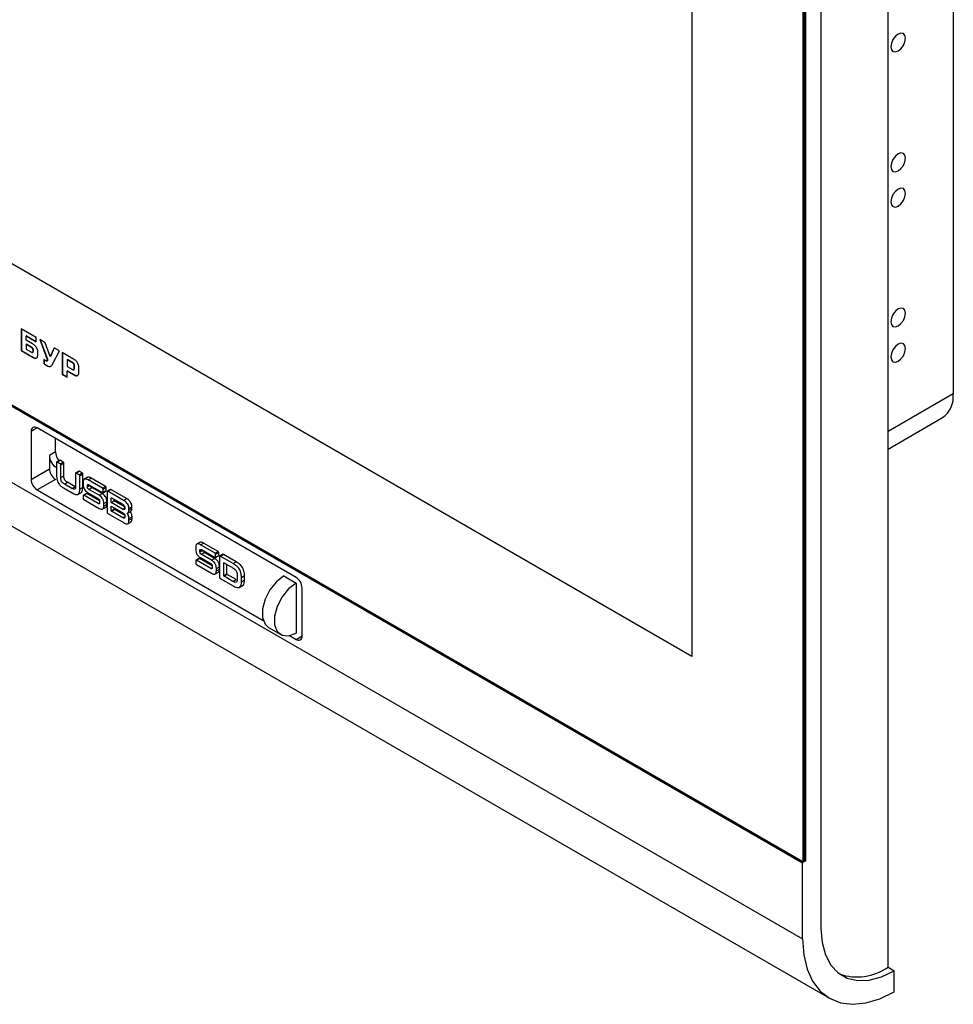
# Model space of a CAD drawing. Header units: millimetres. Extents: x -9 to 904, y 4 to 588.
# Tile 2 of 13: x 125 to 234, y 17 to 131. Entities that reach past the tile are written whole.
import ezdxf

# ---------------------------------------------------------------- set-up
doc = ezdxf.new("R2010")
doc.units = ezdxf.units.MM

msp = doc.modelspace()

# ---------------------------------------------------------------- linework, layer by layer
at = {"color": 7, "linetype": 'Continuous', "lineweight": 25}
for p, q in [((225.9484, 21.1086), (225.9484, 186.8324)), ((233.4791, 178.9567), (233.4791, 87.5041)), ((218.1703, 172.5778), (218.1703, 25.6004)), ((216.0843, 168.9239), (216.0843, 33.3373)), ((216.2257, 169.0056), (216.2257, 33.419)), ((216.3671, 169.0872), (216.3671, 33.5006)), ((216.4025, 33.4394), (216.4025, 169.1076)), ((203.2149, 160.0224), (203.2149, 57.0975)), ((203.2149, 57.0975), (45.1766, 148.3311)), ((216.0489, 33.1536), (32.2012, 139.2867)), ((32.2719, 139.4092), (216.1196, 33.2761)), ((32.3072, 139.4296), (216.0843, 33.3373)), ((32.2012, 130.5089), (216.0489, 24.3758)), ((35.3084, 123.6412), (219.1561, 17.5081)), ((127.2585, 94.0448), (125.5227, 95.0469)), ((125.5227, 95.0469), (125.5227, 92.5188)), ((125.5581, 95.0265), (125.5581, 92.5392)), ((126.1211, 94.2367), (126.0857, 94.2162)), ((126.0857, 94.2162), (127.2585, 93.5392)), ((126.0857, 93.7467), (126.0857, 94.2162)), ((126.8363, 93.3134), (126.0857, 93.7467)), ((126.1211, 94.2367), (127.2585, 93.58)), ((127.2585, 93.5392), (127.2585, 94.0448)), ((128.3058, 93.4403), (127.6803, 93.8013)), ((127.6803, 93.8013), (128.5404, 91.499)), ((127.7351, 93.7697), (128.5757, 91.5195)), ((125.5581, 92.5392), (125.5227, 92.5188)), ((125.5227, 92.5188), (126.8363, 91.7605)), ((125.5581, 92.5392), (126.8717, 91.7809)), ((126.1211, 93.2615), (126.0857, 93.2411)), ((126.0857, 93.2411), (126.0857, 92.6994)), ((126.7112, 92.88), (126.0857, 93.2411)), ((126.0857, 92.6994), (126.7112, 92.3383)), ((126.7466, 92.9004), (126.1211, 93.2615)), ((126.7466, 92.9004), (126.7112, 92.88)), ((126.9342, 92.5754), (126.8989, 92.555)), ((126.8989, 92.4467), (126.8989, 92.555)), ((126.9342, 92.4671), (126.8989, 92.4467)), ((126.9342, 92.4671), (126.9342, 92.5754)), ((128.8688, 91.8331), (128.3058, 93.4403)), ((129.3379, 92.8444), (128.8688, 91.8331)), ((129.3583, 92.8327), (128.9041, 91.8535)), ((129.1659, 90.9573), (129.9634, 92.4834)), ((129.9634, 92.4834), (129.3379, 92.8444)), ((126.8717, 91.7809), (126.8363, 91.7605)), ((126.8475, 92.3087), (126.8917, 92.3342)), ((127.4618, 92.1217), (127.4618, 92.23)), ((128.4153, 91.3365), (128.1338, 91.499)), ((128.1338, 91.499), (128.1338, 91.0115)), ((128.1691, 91.4786), (128.1691, 91.0319)), ((128.511, 91.3177), (128.5552, 91.3432)), ((128.5757, 91.5195), (128.5404, 91.499)), ((128.5757, 91.3678), (128.5404, 91.3474)), ((128.5913, 91.4364), (128.556, 91.416)), ((128.9041, 91.8535), (128.8688, 91.8331)), ((131.5893, 91.5447), (130.2758, 92.303)), ((130.2758, 92.303), (130.2758, 89.7749)), ((130.3111, 92.2826), (130.3111, 89.7953)), ((130.8741, 91.4928), (130.8387, 91.4724)), ((130.8387, 91.4724), (130.8387, 90.6778)), ((131.4642, 91.1113), (130.8387, 91.4724)), ((131.4996, 91.1317), (130.8741, 91.4928)), ((128.1691, 91.0319), (128.1338, 91.0115)), ((128.4913, 90.8098), (128.4559, 90.7894)), ((128.9385, 90.7033), (128.9031, 90.6828)), ((130.8387, 90.6778), (131.4642, 90.3168)), ((130.8741, 90.1926), (130.8387, 90.1722)), ((130.8387, 89.4499), (130.8387, 90.1722)), ((130.8387, 90.1722), (131.5893, 89.7389)), ((130.8741, 90.1926), (131.6247, 89.7593)), ((131.4996, 91.1317), (131.4642, 91.1113)), ((131.6005, 90.2871), (131.6447, 90.3126)), ((131.6872, 90.8066), (131.6519, 90.7862)), ((131.6519, 90.4251), (131.6519, 90.7862)), ((131.6872, 90.4455), (131.6519, 90.4251)), ((131.6872, 90.4455), (131.6872, 90.8066)), ((132.2148, 90.1001), (132.2148, 90.4612)), ((130.3111, 89.7953), (130.2758, 89.7749)), ((130.2758, 89.7749), (130.8387, 89.4499)), ((130.3111, 89.7953), (130.8387, 89.4907)), ((131.6247, 89.7593), (131.5893, 89.7389)), ((233.4791, 87.5041), (225.9484, 83.1567)), ((225.9484, 81.1272), (232.2362, 84.757)), ((127.3779, 83.5666), (126.6706, 83.1584)), ((157.3591, 66.2589), (127.3777, 83.5667)), ((126.6706, 83.1584), (126.6706, 77.6059)), ((129.4991, 80.7901), (129.4991, 82.3421)), ((129.4991, 80.7901), (128.792, 80.3819)), ((128.792, 80.3819), (128.792, 78.8305)), ((126.6706, 77.6059), (128.792, 78.8305)), ((129.6253, 79.5755), (129.6258, 78.0421)), ((129.997, 79.8303), (129.6434, 79.6262)), ((129.6994, 79.6148), (130.0529, 79.8189)), ((130.0449, 79.4149), (129.6994, 79.6148)), ((130.0449, 79.4149), (130.3984, 79.619)), ((130.3984, 79.619), (130.0529, 79.8189)), ((130.1155, 79.293), (130.469, 79.4971)), ((130.1155, 77.8147), (130.1155, 79.293)), ((130.469, 78.0188), (130.469, 79.4971)), ((129.4991, 77.6058), (127.3777, 76.3811)), ((130.1155, 77.8147), (130.469, 78.0188)), ((131.8263, 78.3049), (131.8267, 76.8271)), ((132.197, 78.5608), (131.8435, 78.3567)), ((131.8972, 78.3461), (132.2507, 78.5502)), ((132.2458, 78.1443), (131.8972, 78.3461)), ((132.2458, 78.1443), (132.5994, 78.3484)), ((132.5994, 78.3484), (132.2507, 78.5502)), ((132.316, 76.4888), (132.3165, 78.0224)), ((132.3165, 78.0224), (132.67, 78.2265)), ((132.6696, 76.6929), (132.67, 78.2265)), ((133.241, 77.8638), (132.7991, 77.6086)), ((133.2726, 77.552), (133.6262, 77.7562)), ((135.3038, 76.7871), (133.6262, 77.7562)), ((130.5163, 76.572), (131.4258, 76.047)), ((130.5354, 77.065), (130.889, 77.2691)), ((131.4099, 76.5602), (130.5354, 77.065)), ((131.7635, 76.7643), (130.889, 77.2691)), ((131.4099, 76.5602), (131.7635, 76.7643)), ((132.316, 76.4888), (132.6696, 76.6929)), ((132.7067, 77.2847), (132.7071, 77.0114)), ((133.1968, 76.8821), (133.3779, 76.9867)), ((133.1968, 76.7544), (133.4886, 76.9228)), ((133.1968, 76.7544), (133.1968, 76.8821)), ((134.9503, 76.583), (133.2726, 77.552)), ((133.3611, 76.4505), (133.7146, 76.6546)), ((134.5449, 75.767), (133.3611, 76.4505)), ((133.3638, 76.9948), (134.9507, 76.0792)), ((134.8985, 75.9711), (133.7146, 76.6546)), ((134.9503, 76.583), (135.3038, 76.7871)), ((135.0209, 76.1181), (135.0211, 76.4629)), ((135.0211, 76.4629), (135.3747, 76.667)), ((135.3745, 76.3222), (135.3747, 76.667)), ((135.8426, 76.4486), (135.489, 76.2445)), ((135.5617, 76.2306), (135.9153, 76.4347)), ((137.7345, 75.3839), (135.9153, 76.4347)), ((127.3777, 76.3811), (153.5499, 61.2723)), ((132.0824, 75.8476), (132.5243, 76.1027)), ((132.7099, 75.7298), (132.7103, 75.3852)), ((133.0814, 75.983), (132.7279, 75.7789)), ((132.7839, 75.767), (133.1375, 75.9711)), ((134.4473, 74.8068), (132.7839, 75.767)), ((134.6111, 75.1204), (133.1375, 75.9711)), ((133.2661, 76.0685), (134.4505, 75.3853)), ((134.5449, 75.767), (134.8985, 75.9711)), ((135.004, 76.0676), (135.3576, 76.2717)), ((135.0209, 76.1181), (135.3745, 76.3222)), ((135.4652, 76.1767), (135.4657, 73.8244)), ((137.381, 75.1798), (135.5617, 76.2306)), ((135.9554, 75.4498), (135.9978, 75.4742)), ((135.9554, 74.9172), (135.9554, 75.4498)), ((135.9962, 75.4752), (137.2838, 74.7324)), ((136.3089, 75.1213), (136.3089, 75.2947)), ((137.381, 75.1798), (137.7345, 75.3839)), ((132.7837, 75.2631), (134.5389, 74.2498)), ((134.4473, 74.8068), (134.6127, 74.9023)), ((134.6142, 75.0779), (134.6146, 74.9226)), ((134.9239, 74.1421), (135.3658, 74.3973)), ((135.1039, 74.5183), (135.1044, 74.8219)), ((135.1039, 74.5183), (135.4574, 74.7224)), ((135.1044, 74.8219), (135.4579, 75.026)), ((135.4574, 74.7224), (135.4579, 75.026)), ((135.9554, 74.9172), (136.3089, 75.1213)), ((137.2457, 74.1719), (135.9554, 74.9172)), ((135.9554, 74.5182), (137.2461, 73.7732)), ((135.9554, 73.9828), (135.9554, 74.5182)), ((135.9554, 73.9828), (136.3089, 74.1869)), ((137.5113, 74.4268), (136.3089, 75.1213)), ((136.3089, 74.1869), (136.3089, 74.3141)), ((137.2457, 74.1719), (137.5167, 74.3284)), ((137.5167, 74.3692), (137.5168, 74.2403)), ((137.9931, 74.0375), (138.3467, 74.2416)), ((137.9931, 74.0375), (137.9934, 74.22)), ((137.9934, 74.22), (138.347, 74.4241)), ((138.3467, 74.2416), (138.347, 74.4241)), ((135.5615, 73.6595), (137.4381, 72.5761)), ((135.9963, 73.9125), (136.3499, 74.1166)), ((137.2865, 73.1677), (135.9963, 73.9125)), ((137.5109, 73.4464), (136.3499, 74.1166)), ((137.2865, 73.1677), (137.5197, 73.3024)), ((137.5195, 73.3885), (137.5199, 73.2522)), ((137.8637, 73.7079), (138.2173, 73.912)), ((138.0092, 72.876), (138.0096, 73.0844)), ((138.0092, 72.876), (138.3627, 73.0801)), ((138.0096, 73.0844), (138.3632, 73.2886)), ((138.3627, 73.0801), (138.3632, 73.2886)), ((137.8282, 72.4558), (138.2702, 72.711)), ((145.7364, 69.7628), (145.7369, 69.4895)), ((146.2708, 70.3419), (145.8288, 70.0867)), ((146.3024, 70.0301), (146.6559, 70.2342)), ((147.98, 69.0611), (146.3024, 70.0301)), ((148.3336, 69.2652), (146.6559, 70.2342)), ((146.1111, 68.4611), (145.7576, 68.257)), ((145.8137, 68.2451), (146.1672, 68.4492)), ((147.6408, 67.5985), (146.1672, 68.4492)), ((146.2266, 69.3602), (146.4077, 69.4648)), ((146.2266, 69.2325), (146.5183, 69.4009)), ((146.2266, 69.2325), (146.2266, 69.3602)), ((146.2958, 68.5466), (147.4802, 67.8634)), ((146.3908, 68.9286), (146.7443, 69.1327)), ((147.5747, 68.2451), (146.3908, 68.9286)), ((146.3935, 69.4729), (147.9804, 68.5573)), ((147.9282, 68.4492), (146.7443, 69.1327)), ((147.5747, 68.2451), (147.9282, 68.4492)), ((147.98, 69.0611), (148.3336, 69.2652)), ((148.0337, 68.5457), (148.3873, 68.7498)), ((148.0506, 68.5962), (148.0509, 68.941)), ((148.0506, 68.5962), (148.4042, 68.8003)), ((148.0509, 68.941), (148.4044, 69.1451)), ((148.4042, 68.8003), (148.4044, 69.1451)), ((148.4949, 68.6553), (148.4954, 66.3017)), ((148.8724, 68.9267), (148.5188, 68.7226)), ((148.5914, 68.7087), (148.945, 68.9128)), ((150.0686, 67.8554), (148.5914, 68.7087)), ((150.4222, 68.0595), (148.945, 68.9128)), ((145.7396, 68.2079), (145.7401, 67.8633)), ((145.8134, 67.7412), (147.5686, 66.7279)), ((147.477, 67.2849), (145.8137, 68.2451)), ((147.477, 67.2849), (147.6424, 67.3804)), ((147.6439, 67.556), (147.6444, 67.4007)), ((148.1336, 66.9964), (148.1341, 67.3)), ((148.1341, 67.3), (148.4876, 67.5041)), ((148.4872, 67.2005), (148.4876, 67.5041)), ((148.9851, 67.9255), (149.0296, 67.9511)), ((148.9851, 66.4619), (148.9851, 67.9255)), ((149.0259, 67.9533), (150.0564, 67.3589)), ((149.3387, 66.666), (149.3387, 67.7729)), ((150.0686, 67.8554), (150.4222, 68.0595)), ((147.9536, 66.6202), (148.3955, 66.8754)), ((148.1336, 66.9964), (148.4872, 67.2005)), ((148.9851, 66.4619), (149.3387, 66.666)), ((149.026, 66.3907), (149.3795, 66.5948)), ((150.0563, 65.7959), (149.026, 66.3907)), ((150.4098, 66), (149.3795, 66.5948)), ((150.5492, 66.4962), (150.5496, 66.0889)), ((151.0389, 65.7581), (151.0394, 66.2618)), ((151.0394, 66.2618), (151.3929, 66.4659)), ((151.3925, 65.9622), (151.3929, 66.4659)), ((155.9449, 66.422), (157.3591, 65.6056)), ((148.5912, 66.1376), (150.069, 65.2845)), ((150.0563, 65.7959), (150.4098, 66)), ((150.7797, 65.0849), (151.2217, 65.34)), ((151.0389, 65.7581), (151.3925, 65.9622)), ((157.3591, 65.6056), (157.3591, 59.8082)), ((158.0662, 59.4816), (158.0662, 65.0341)), ((154.17, 60.4488), (155.5842, 59.6324)), ((156.6074, 59.5072), (157.3591, 59.0733)), ((157.3591, 59.0733), (158.0662, 59.4815)), ((216.0489, 24.3758), (216.0489, 33.1536)), ((216.0843, 33.3373), (216.2257, 33.419)), ((216.4025, 33.4394), (216.1196, 33.2761)), ((216.3671, 33.5006), (216.2257, 33.419)), ((216.3318, 33.4802), (216.4025, 33.4394)), ((225.9484, 21.1086), (226.6555, 20.7004)), ((226.6555, 18.2508), (226.6555, 20.7004))]:
    msp.add_line(p, q, dxfattribs=at)
at = {"color": 7, "linetype": 'Continuous', "lineweight": 25, "flags": 128}
for points in [[(227.9637, 128.6991), (227.8991, 129.0368), (227.7152, 129.2485), (227.4399, 129.302), (227.1152, 129.1891), (226.7904, 128.9271), (226.5152, 128.5558), (226.3312, 128.1317), (226.2666, 127.7194), (226.3312, 127.3817), (226.5152, 127.17), (226.7904, 127.1165), (227.1152, 127.2294), (227.4399, 127.4915), (227.7152, 127.8628), (227.8991, 128.2869), (227.9637, 128.6991)], [(227.9637, 114.8179), (227.8991, 115.1556), (227.7152, 115.3673), (227.4399, 115.4208), (227.1152, 115.3079), (226.7904, 115.0459), (226.5152, 114.6746), (226.3312, 114.2505), (226.2666, 113.8382), (226.3312, 113.5005), (226.5152, 113.2888), (226.7904, 113.2354), (227.1152, 113.3482), (227.4399, 113.6103), (227.7152, 113.9816), (227.8991, 114.4057), (227.9637, 114.8179)], [(227.9637, 110.7352), (227.8991, 111.0729), (227.7152, 111.2846), (227.4399, 111.3381), (227.1152, 111.2252), (226.7904, 110.9632), (226.5152, 110.5919), (226.3312, 110.1678), (226.2666, 109.7555), (226.3312, 109.4178), (226.5152, 109.2061), (226.7904, 109.1527), (227.1152, 109.2655), (227.4399, 109.5276), (227.7152, 109.8989), (227.8991, 110.323), (227.9637, 110.7352)], [(227.9637, 96.854), (227.8991, 97.1917), (227.7152, 97.4034), (227.4399, 97.4569), (227.1152, 97.344), (226.7904, 97.082), (226.5152, 96.7107), (226.3312, 96.2866), (226.2666, 95.8743), (226.3312, 95.5366), (226.5152, 95.3249), (226.7904, 95.2715), (227.1152, 95.3843), (227.4399, 95.6464), (227.7152, 96.0177), (227.8991, 96.4418), (227.9637, 96.854)], [(227.9637, 92.7713), (227.8991, 93.109), (227.7152, 93.3207), (227.4399, 93.3742), (227.1152, 93.2613), (226.7904, 92.9993), (226.5152, 92.628), (226.3312, 92.2039), (226.2666, 91.7916), (226.3312, 91.4539), (226.5152, 91.2422), (226.7904, 91.1888), (227.1152, 91.3016), (227.4399, 91.5637), (227.7152, 91.935), (227.8991, 92.3591), (227.9637, 92.7713)], [(155.9449, 66.422), (155.0863, 65.7516), (154.3313, 64.8124), (153.7709, 63.7177), (153.4728, 62.5996), (153.4728, 61.5928), (153.7709, 60.819), (154.17, 60.4488)], [(157.3591, 65.6056), (156.5005, 64.9352), (155.7455, 63.996), (155.1852, 62.9013), (154.887, 61.7831), (154.887, 60.7764), (155.1852, 60.0026), (155.7455, 59.5549), (156.5005, 59.4874), (157.3591, 59.8082)], [(218.1703, 25.6004), (218.2992, 23.9734), (218.682, 22.5446), (219.3071, 21.3575), (220.1554, 20.4481), (221.2013, 19.8441), (222.4129, 19.5639), (223.7534, 19.6159), (225.1821, 19.9986), (226.6555, 20.7004)], [(216.0489, 24.3758), (216.1795, 22.5352), (216.5681, 20.8906), (217.205, 19.4827), (218.0746, 18.346), (219.1555, 17.5085), (220.4211, 16.9909), (221.8402, 16.8059), (223.3779, 16.9581), (224.9963, 17.4437), (226.6555, 18.2508)]]:
    msp.add_lwpolyline(points, dxfattribs=at)
at = {"color": 7, "linetype": 'Continuous', "lineweight": 25}
for centre, radius, start, end in [((230.625, 87.1407), 2.8772, 304.056351, 7.25583), ((127.1017, 83.2283), 0.4367, 50.796715, 189.214037), ((130.494, 80.4265), 1.7026, 181.499109, 239.329688), ((131.2786, 80.8784), 1.7817, 182.841182, 218.614881), ((130.3272, 78.9004), 1.5368, 182.605478, 237.394522), ((128.2059, 77.6758), 1.5368, 182.605478, 237.394522), ((156.531, 64.9642), 1.5368, 2.605478, 57.394522), ((157.6351, 59.4117), 0.4367, 230.796715, 9.214037), ((216.2025, 33.1466), 0.1537, 122.605478, 177.394522), ((222.3763, 26.1675), 6.1929, 250.537221, 305.22583)]:
    msp.add_arc(centre, radius, start, end, dxfattribs=at)
for points, knots in [([(126.8989, 92.555), (126.8979, 92.5802), (126.896, 92.6268), (126.8762, 92.7), (126.8393, 92.7706), (126.7815, 92.8352), (126.736, 92.8642), (126.7112, 92.88)], [0, 0, 0, 0, 0.21053847, 0.38898286, 0.55266745, 0.75594843, 1, 1, 1, 1]), ([(126.7112, 92.3383), (126.7326, 92.3271), (126.772, 92.3065), (126.8255, 92.2985), (126.8681, 92.3165), (126.8952, 92.3676), (126.8976, 92.4188), (126.8989, 92.4467)], [0, 0, 0, 0, 0.210484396, 0.388892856, 0.552558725, 0.755857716, 1, 1, 1, 1]), ([(126.9342, 92.5754), (126.9332, 92.6006), (126.9314, 92.6472), (126.9115, 92.7204), (126.8747, 92.791), (126.8168, 92.8557), (126.7714, 92.8846), (126.7466, 92.9004)], [0, 0, 0, 0, 0.21053847, 0.38898286, 0.55266745, 0.75594843, 1, 1, 1, 1]), ([(127.3133, 92.8665), (127.282, 92.9143), (127.2159, 93.0153), (127.0522, 93.1766), (126.9218, 93.2592), (126.8363, 93.3134)], [0, 0, 0, 0, 0.23633533, 0.49943628, 1, 1, 1, 1]), ([(126.886, 92.3341), (126.8901, 92.3356), (126.9102, 92.3429), (126.9297, 92.3895), (126.9326, 92.4397), (126.9342, 92.4671)], [0, 0, 0, 0, 0.1043987, 0.51132325, 1, 1, 1, 1]), ([(127.4618, 92.23), (127.4585, 92.3569), (127.4531, 92.5622), (127.3519, 92.7825), (127.3133, 92.8665)], [0, 0, 0, 0, 0.61823448, 1, 1, 1, 1]), ([(126.8363, 91.7605), (126.9446, 91.7018), (127.1197, 91.6069), (127.2598, 91.6429), (127.3133, 91.6567)], [0, 0, 0, 0, 0.61823448, 1, 1, 1, 1]), ([(126.8717, 91.7809), (126.9799, 91.7222), (127.155, 91.6273), (127.2951, 91.6633), (127.3486, 91.6771)], [0, 0, 0, 0, 0.61823448, 1, 1, 1, 1]), ([(127.3133, 91.6567), (127.339, 91.6779), (127.3934, 91.7228), (127.4513, 91.8784), (127.4576, 92.0254), (127.4618, 92.1217)], [0, 0, 0, 0, 0.23633533, 0.49943628, 1, 1, 1, 1]), ([(128.5404, 91.3474), (128.5333, 91.3373), (128.5194, 91.3177), (128.4869, 91.3105), (128.4514, 91.3176), (128.4278, 91.33), (128.4153, 91.3365)], [0, 0, 0, 0, 0.27483163, 0.53691345, 0.75557848, 1, 1, 1, 1]), ([(128.5404, 91.499), (128.5454, 91.4833), (128.5546, 91.4544), (128.5555, 91.428), (128.556, 91.416)], [0, 0, 0, 0, 0.54504191, 1, 1, 1, 1]), ([(128.556, 91.416), (128.5552, 91.4013), (128.5538, 91.3751), (128.5444, 91.3558), (128.5404, 91.3474)], [0, 0, 0, 0, 0.56305642, 1, 1, 1, 1]), ([(128.5757, 91.3678), (128.5695, 91.3562), (128.563, 91.3441), (128.551, 91.3412), (128.5506, 91.3411)], [0, 0, 0, 0, 0.95897017, 1, 1, 1, 1]), ([(128.5757, 91.5195), (128.5807, 91.5037), (128.5899, 91.4748), (128.5909, 91.4484), (128.5913, 91.4364)], [0, 0, 0, 0, 0.54504191, 1, 1, 1, 1]), ([(128.5913, 91.4364), (128.5905, 91.4217), (128.5891, 91.3955), (128.5798, 91.3762), (128.5757, 91.3678)], [0, 0, 0, 0, 0.56305642, 1, 1, 1, 1]), ([(132.0663, 91.0978), (132.035, 91.1456), (131.969, 91.2465), (131.8053, 91.4078), (131.6748, 91.4905), (131.5893, 91.5447)], [0, 0, 0, 0, 0.23633938, 0.49944647, 1, 1, 1, 1]), ([(128.1338, 91.0115), (128.1945, 90.9648), (128.3013, 90.8828), (128.4094, 90.8175), (128.4559, 90.7894)], [0, 0, 0, 0, 0.56929801, 1, 1, 1, 1]), ([(128.1691, 91.0319), (128.2299, 90.9852), (128.3366, 90.9032), (128.4447, 90.8379), (128.4913, 90.8098)], [0, 0, 0, 0, 0.56929801, 1, 1, 1, 1]), ([(128.4559, 90.7894), (128.5513, 90.7398), (128.7121, 90.6563), (128.8479, 90.6752), (128.9031, 90.6828)], [0, 0, 0, 0, 0.59332477, 1, 1, 1, 1]), ([(128.4913, 90.8098), (128.5867, 90.7602), (128.7475, 90.6767), (128.8833, 90.6956), (128.9385, 90.7033)], [0, 0, 0, 0, 0.59332477, 1, 1, 1, 1]), ([(128.9523, 90.7177), (128.9908, 90.7403), (129.0811, 90.7935), (129.1349, 90.8975), (129.1659, 90.9573)], [0, 0, 0, 0, 0.42539119, 1, 1, 1, 1]), ([(131.6519, 90.7862), (131.6509, 90.8115), (131.649, 90.8581), (131.6292, 90.9313), (131.5923, 91.0018), (131.5345, 91.0665), (131.489, 91.0955), (131.4642, 91.1113)], [0, 0, 0, 0, 0.21052891, 0.38895595, 0.55261789, 0.75589284, 1, 1, 1, 1]), ([(131.4642, 90.3168), (131.4856, 90.3056), (131.525, 90.2849), (131.5785, 90.277), (131.6211, 90.2949), (131.6482, 90.3461), (131.6506, 90.3972), (131.6519, 90.4251)], [0, 0, 0, 0, 0.21053631, 0.38894835, 0.55259375, 0.75586952, 1, 1, 1, 1]), ([(131.6872, 90.8066), (131.6862, 90.8319), (131.6844, 90.8785), (131.6646, 90.9517), (131.6277, 91.0222), (131.5698, 91.0869), (131.5244, 91.1159), (131.4996, 91.1317)], [0, 0, 0, 0, 0.21052891, 0.38895595, 0.55261789, 0.75589284, 1, 1, 1, 1]), ([(131.639, 90.3126), (131.6431, 90.3141), (131.6632, 90.3214), (131.6827, 90.368), (131.6856, 90.4181), (131.6872, 90.4455)], [0, 0, 0, 0, 0.104469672, 0.511347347, 1, 1, 1, 1]), ([(132.2148, 90.4612), (132.2115, 90.5882), (132.2062, 90.7935), (132.1049, 91.0137), (132.0663, 91.0978)], [0, 0, 0, 0, 0.6182498, 1, 1, 1, 1]), ([(132.0663, 89.6351), (132.092, 89.6563), (132.1465, 89.7012), (132.2043, 89.8568), (132.2107, 90.0038), (132.2148, 90.1001)], [0, 0, 0, 0, 0.23631451, 0.49942392, 1, 1, 1, 1]), ([(131.5893, 89.7389), (131.6976, 89.6802), (131.8727, 89.5853), (132.0128, 89.6213), (132.0663, 89.6351)], [0, 0, 0, 0, 0.61823448, 1, 1, 1, 1]), ([(131.6247, 89.7593), (131.733, 89.7006), (131.9081, 89.6057), (132.0482, 89.6417), (132.1017, 89.6555)], [0, 0, 0, 0, 0.61823448, 1, 1, 1, 1]), ([(129.6994, 79.6148), (129.6884, 79.6204), (129.6666, 79.6316), (129.6387, 79.6284), (129.6273, 79.6041), (129.626, 79.585), (129.6253, 79.5755)], [0, 0, 0, 0, 0.28039138, 0.55872747, 0.77931704, 1, 1, 1, 1]), ([(130.0529, 79.8189), (130.0417, 79.8251), (130.0211, 79.8362), (130.0051, 79.8309), (129.9978, 79.8284)], [0, 0, 0, 0, 0.54671023, 1, 1, 1, 1]), ([(130.1155, 79.293), (130.115, 79.3057), (130.114, 79.331), (130.0964, 79.3719), (130.07, 79.399), (130.0533, 79.4096), (130.0449, 79.4149)], [0, 0, 0, 0, 0.28031547, 0.55887979, 0.77913142, 1, 1, 1, 1]), ([(130.469, 79.4971), (130.4686, 79.5098), (130.4676, 79.5351), (130.45, 79.576), (130.4236, 79.6032), (130.4068, 79.6137), (130.3984, 79.619)], [0, 0, 0, 0, 0.28031547, 0.55887979, 0.77913142, 1, 1, 1, 1]), ([(129.6258, 78.0421), (129.6291, 77.8858), (129.6358, 77.5759), (129.8694, 77.0665), (130.2053, 76.7613), (130.4125, 76.6352), (130.5163, 76.572)], [0, 0, 0, 0, 0.28122767, 0.55763032, 0.77836911, 1, 1, 1, 1]), ([(130.5354, 77.065), (130.468, 77.104), (130.3346, 77.1811), (130.1604, 77.4063), (130.1181, 77.6317), (130.1164, 77.7536), (130.1155, 77.8147)], [0, 0, 0, 0, 0.28183054, 0.55736398, 0.77814657, 1, 1, 1, 1]), ([(130.889, 77.2691), (130.8215, 77.3081), (130.6881, 77.3852), (130.5139, 77.6104), (130.4717, 77.8358), (130.4699, 77.9577), (130.469, 78.0188)], [0, 0, 0, 0, 0.28183054, 0.55736398, 0.77814657, 1, 1, 1, 1]), ([(131.8972, 78.3461), (131.8864, 78.3516), (131.8649, 78.3625), (131.838, 78.3581), (131.8274, 78.3335), (131.8267, 78.3145), (131.8263, 78.3049)], [0, 0, 0, 0, 0.28037812, 0.55874275, 0.77916645, 1, 1, 1, 1]), ([(132.2507, 78.5502), (132.2396, 78.5562), (132.2198, 78.5671), (132.2047, 78.5612), (132.198, 78.5586)], [0, 0, 0, 0, 0.55880226, 1, 1, 1, 1]), ([(132.3165, 78.0224), (132.3157, 78.0352), (132.3143, 78.0605), (132.2975, 78.1014), (132.2709, 78.1284), (132.2542, 78.139), (132.2458, 78.1443)], [0, 0, 0, 0, 0.2803981, 0.5585986, 0.77922969, 1, 1, 1, 1]), ([(132.67, 78.2265), (132.6693, 78.2393), (132.6679, 78.2646), (132.651, 78.3055), (132.6245, 78.3325), (132.6078, 78.3431), (132.5994, 78.3484)], [0, 0, 0, 0, 0.2803981, 0.5585986, 0.77922969, 1, 1, 1, 1]), ([(133.2726, 77.552), (133.1912, 77.5933), (133.0291, 77.6755), (132.8246, 77.6554), (132.7198, 77.4983), (132.7111, 77.356), (132.7067, 77.2847)], [0, 0, 0, 0, 0.28102344, 0.55945184, 0.77938473, 1, 1, 1, 1]), ([(133.6262, 77.7562), (133.5431, 77.8005), (133.3853, 77.8846), (133.2595, 77.8479), (133.2, 77.8306)], [0, 0, 0, 0, 0.5266747, 1, 1, 1, 1]), ([(131.8267, 76.8271), (131.8263, 76.7503), (131.8256, 76.5983), (131.7392, 76.4356), (131.5664, 76.4733), (131.4622, 76.5311), (131.4099, 76.5602)], [0, 0, 0, 0, 0.28194536, 0.55846258, 0.7783876, 1, 1, 1, 1]), ([(131.4258, 76.047), (131.5581, 75.9741), (131.8207, 75.8293), (132.1746, 75.8299), (132.3067, 76.135), (132.3129, 76.3706), (132.316, 76.4888)], [0, 0, 0, 0, 0.28142381, 0.55890557, 0.7787005, 1, 1, 1, 1]), ([(132.4728, 76.0961), (132.4864, 76.0966), (132.5922, 76.1002), (132.6529, 76.3539), (132.664, 76.5797), (132.6696, 76.6929)], [0, 0, 0, 0, 0.0686663, 0.53274477, 1, 1, 1, 1]), ([(132.7071, 77.0114), (132.7127, 76.9121), (132.7239, 76.7143), (132.8712, 76.4042), (133.0715, 76.1927), (133.2011, 76.1099), (133.2661, 76.0685)], [0, 0, 0, 0, 0.28046963, 0.55855741, 0.77884577, 1, 1, 1, 1]), ([(133.1968, 76.8821), (133.1974, 76.9124), (133.1985, 76.9727), (133.2387, 77.0268), (133.3018, 77.0248), (133.3431, 77.0048), (133.3638, 76.9948)], [0, 0, 0, 0, 0.28074318, 0.55884679, 0.77898187, 1, 1, 1, 1]), ([(133.3611, 76.4505), (133.3346, 76.4678), (133.2821, 76.5022), (133.2216, 76.5942), (133.1994, 76.6819), (133.1977, 76.7302), (133.1968, 76.7544)], [0, 0, 0, 0, 0.28034435, 0.55832796, 0.77895503, 1, 1, 1, 1]), ([(133.7146, 76.6546), (133.6883, 76.6718), (133.6359, 76.7062), (133.5742, 76.7985), (133.5617, 76.8577), (133.5562, 76.8838)], [0, 0, 0, 0, 0.36084847, 0.71865829, 1, 1, 1, 1]), ([(135.0211, 76.4629), (135.0205, 76.4755), (135.0193, 76.5006), (135.0017, 76.5413), (134.9751, 76.5671), (134.9586, 76.5777), (134.9503, 76.583)], [0, 0, 0, 0, 0.28045298, 0.55822623, 0.7794171, 1, 1, 1, 1]), ([(135.3747, 76.667), (135.3741, 76.6796), (135.3728, 76.7047), (135.3553, 76.7454), (135.3287, 76.7712), (135.3121, 76.7818), (135.3038, 76.7871)], [0, 0, 0, 0, 0.28045298, 0.55822623, 0.7794171, 1, 1, 1, 1]), ([(135.9153, 76.4347), (135.9004, 76.4427), (135.8735, 76.457), (135.8529, 76.4493), (135.8437, 76.4459)], [0, 0, 0, 0, 0.55424513, 1, 1, 1, 1]), ([(132.7839, 75.767), (132.7731, 75.7727), (132.7515, 75.7842), (132.7238, 75.7814), (132.7119, 75.758), (132.7106, 75.7392), (132.7099, 75.7298)], [0, 0, 0, 0, 0.28037412, 0.55898004, 0.77929309, 1, 1, 1, 1]), ([(132.7103, 75.3852), (132.7109, 75.3723), (132.7122, 75.3465), (132.7316, 75.3056), (132.7583, 75.279), (132.7752, 75.2684), (132.7837, 75.2631)], [0, 0, 0, 0, 0.28023808, 0.558842, 0.77910835, 1, 1, 1, 1]), ([(133.1375, 75.9711), (133.1264, 75.9773), (133.1058, 75.9889), (133.0895, 75.9837), (133.0821, 75.9814)], [0, 0, 0, 0, 0.53952089, 1, 1, 1, 1]), ([(134.4505, 75.3853), (134.4771, 75.3676), (134.5301, 75.3325), (134.5901, 75.239), (134.6117, 75.1509), (134.6133, 75.1023), (134.6142, 75.0779)], [0, 0, 0, 0, 0.280267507, 0.55833802, 0.779002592, 1, 1, 1, 1]), ([(135.1044, 74.8219), (135.0986, 74.9215), (135.087, 75.1197), (134.9406, 75.4306), (134.7398, 75.6426), (134.61, 75.7255), (134.5449, 75.767)], [0, 0, 0, 0, 0.28061127, 0.55863553, 0.77887374, 1, 1, 1, 1]), ([(135.4579, 75.026), (135.4521, 75.1256), (135.4406, 75.3238), (135.2941, 75.6347), (135.0934, 75.8467), (134.9635, 75.9296), (134.8985, 75.9711)], [0, 0, 0, 0, 0.28061127, 0.55863553, 0.77887374, 1, 1, 1, 1]), ([(134.9507, 76.0792), (134.9613, 76.0735), (134.9825, 76.062), (135.0092, 76.066), (135.0196, 76.0902), (135.0205, 76.1088), (135.0209, 76.1181)], [0, 0, 0, 0, 0.28035438, 0.55874725, 0.77927995, 1, 1, 1, 1]), ([(135.3566, 76.2738), (135.3584, 76.274), (135.3674, 76.2751), (135.3727, 76.2952), (135.3739, 76.3132), (135.3745, 76.3222)], [0, 0, 0, 0, 0.10897265, 0.55429717, 1, 1, 1, 1]), ([(135.5617, 76.2306), (135.5472, 76.2379), (135.5183, 76.2524), (135.4825, 76.2464), (135.4667, 76.2152), (135.4657, 76.1895), (135.4652, 76.1767)], [0, 0, 0, 0, 0.28083522, 0.55885738, 0.77910334, 1, 1, 1, 1]), ([(135.9554, 75.4498), (135.9557, 75.4569), (135.9562, 75.4712), (135.9655, 75.4849), (135.9812, 75.4832), (135.9912, 75.4779), (135.9962, 75.4752)], [0, 0, 0, 0, 0.28039541, 0.55870258, 0.7791285, 1, 1, 1, 1]), ([(138.347, 74.4241), (138.3446, 74.4925), (138.3397, 74.6292), (138.2744, 74.8588), (138.0763, 75.1713), (137.8755, 75.2962), (137.7345, 75.3839)], [0, 0, 0, 0, 0.18761803, 0.37458448, 0.56106201, 1, 1, 1, 1]), ([(134.6146, 74.9226), (134.6142, 74.8919), (134.6132, 74.831), (134.5732, 74.7757), (134.5098, 74.7767), (134.4681, 74.7967), (134.4473, 74.8068)], [0, 0, 0, 0, 0.280867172, 0.559063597, 0.779161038, 1, 1, 1, 1]), ([(134.5389, 74.2498), (134.6204, 74.2083), (134.7826, 74.1258), (134.987, 74.1465), (135.0914, 74.3041), (135.0997, 74.4468), (135.1039, 74.5183)], [0, 0, 0, 0, 0.28095261, 0.55936921, 0.7793489, 1, 1, 1, 1]), ([(135.3184, 74.3795), (135.325, 74.3801), (135.3864, 74.3861), (135.4413, 74.516), (135.452, 74.6535), (135.4574, 74.7224)], [0, 0, 0, 0, 0.0559751, 0.52726833, 1, 1, 1, 1]), ([(136.3499, 74.1166), (136.3436, 74.1205), (136.3313, 74.1281), (136.3154, 74.1484), (136.3096, 74.1696), (136.3092, 74.1811), (136.3089, 74.1869)], [0, 0, 0, 0, 0.28046896, 0.5585413, 0.77929411, 1, 1, 1, 1]), ([(137.5168, 74.2403), (137.5146, 74.204), (137.5113, 74.1494), (137.4742, 74.1084), (137.3949, 74.0887), (137.312, 74.135), (137.2457, 74.1719)], [0, 0, 0, 0, 0.24968226, 0.37520295, 0.5007774, 1, 1, 1, 1]), ([(137.2838, 74.7324), (137.3167, 74.7119), (137.3821, 74.6712), (137.47, 74.575), (137.5144, 74.4605), (137.5159, 74.3997), (137.5167, 74.3692)], [0, 0, 0, 0, 0.28104803, 0.55991785, 0.77937644, 1, 1, 1, 1]), ([(137.9934, 74.22), (137.991, 74.2884), (137.9861, 74.4251), (137.9208, 74.6547), (137.7228, 74.9672), (137.5219, 75.0921), (137.381, 75.1798)], [0, 0, 0, 0, 0.18761803, 0.37458448, 0.56106201, 1, 1, 1, 1]), ([(138.2146, 73.9171), (138.2237, 73.9205), (138.2676, 73.9367), (138.3292, 74.0373), (138.3401, 74.1641), (138.3467, 74.2416)], [0, 0, 0, 0, 0.0925087, 0.44572728, 1, 1, 1, 1]), ([(135.4657, 73.8244), (135.4662, 73.8072), (135.4673, 73.773), (135.4923, 73.7182), (135.5274, 73.6809), (135.5501, 73.6666), (135.5615, 73.6595)], [0, 0, 0, 0, 0.280385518, 0.558849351, 0.779043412, 1, 1, 1, 1]), ([(135.9963, 73.9125), (135.9901, 73.9164), (135.9777, 73.924), (135.9619, 73.9443), (135.956, 73.9655), (135.9556, 73.977), (135.9554, 73.9828)], [0, 0, 0, 0, 0.28046896, 0.5585413, 0.77929411, 1, 1, 1, 1]), ([(137.2461, 73.7732), (137.3126, 73.7327), (137.3959, 73.6821), (137.4759, 73.5706), (137.5142, 73.4864), (137.5174, 73.4276), (137.5195, 73.3885)], [0, 0, 0, 0, 0.49917369, 0.62476986, 0.75034533, 1, 1, 1, 1]), ([(137.5199, 73.2522), (137.5189, 73.2278), (137.5169, 73.179), (137.4905, 73.1233), (137.4131, 73.0995), (137.3387, 73.1396), (137.2865, 73.1677)], [0, 0, 0, 0, 0.18737939, 0.37425449, 0.56078834, 1, 1, 1, 1]), ([(137.7859, 73.6811), (137.8219, 73.6919), (137.894, 73.7133), (137.9774, 73.8302), (137.9871, 73.9589), (137.9931, 74.0375)], [0, 0, 0, 0, 0.28033155, 0.56044472, 1, 1, 1, 1]), ([(138.0096, 73.0844), (138.0072, 73.1383), (138.0024, 73.2459), (137.9397, 73.4613), (137.8441, 73.5979), (137.7859, 73.6811)], [0, 0, 0, 0, 0.281021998, 0.561649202, 1, 1, 1, 1]), ([(138.3632, 73.2886), (138.3608, 73.3424), (138.3559, 73.45), (138.2933, 73.6654), (138.1977, 73.802), (138.1394, 73.8852)], [0, 0, 0, 0, 0.281021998, 0.561649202, 1, 1, 1, 1]), ([(138.2196, 72.7007), (138.2318, 72.7018), (138.302, 72.7081), (138.3506, 72.8617), (138.3587, 73.0072), (138.3627, 73.0801)], [0, 0, 0, 0, 0.09525494, 0.54669527, 1, 1, 1, 1]), ([(137.4381, 72.5761), (137.5233, 72.5313), (137.6926, 72.4423), (137.9085, 72.4654), (138.0009, 72.6498), (138.0064, 72.8005), (138.0092, 72.876)], [0, 0, 0, 0, 0.28124509, 0.55882792, 0.7789594, 1, 1, 1, 1]), ([(146.3024, 70.0301), (146.2209, 70.0714), (146.0588, 70.1536), (145.8543, 70.1335), (145.7496, 69.9764), (145.7408, 69.8341), (145.7364, 69.7628)], [0, 0, 0, 0, 0.28102344, 0.55945184, 0.77938473, 1, 1, 1, 1]), ([(146.6559, 70.2342), (146.5728, 70.2786), (146.415, 70.3627), (146.2892, 70.326), (146.2297, 70.3087)], [0, 0, 0, 0, 0.5266747, 1, 1, 1, 1]), ([(145.7369, 69.4895), (145.7424, 69.3902), (145.7536, 69.1924), (145.9009, 68.8823), (146.1012, 68.6708), (146.2309, 68.588), (146.2958, 68.5466)], [0, 0, 0, 0, 0.28046963, 0.55855741, 0.77884577, 1, 1, 1, 1]), ([(146.1672, 68.4492), (146.1561, 68.4554), (146.1355, 68.467), (146.1193, 68.4618), (146.1118, 68.4595)], [0, 0, 0, 0, 0.53952089, 1, 1, 1, 1]), ([(146.2266, 69.3602), (146.2271, 69.3905), (146.2282, 69.4508), (146.2684, 69.5049), (146.3315, 69.5029), (146.3728, 69.4829), (146.3935, 69.4729)], [0, 0, 0, 0, 0.280743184, 0.558846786, 0.778981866, 1, 1, 1, 1]), ([(146.3908, 68.9286), (146.3644, 68.9459), (146.3118, 68.9803), (146.2513, 69.0723), (146.2292, 69.16), (146.2274, 69.2083), (146.2266, 69.2325)], [0, 0, 0, 0, 0.28034435, 0.55832796, 0.77895503, 1, 1, 1, 1]), ([(146.7443, 69.1327), (146.718, 69.1499), (146.6656, 69.1843), (146.604, 69.2766), (146.5914, 69.3358), (146.5859, 69.3619)], [0, 0, 0, 0, 0.36084847, 0.71865829, 1, 1, 1, 1]), ([(148.4876, 67.5041), (148.4818, 67.6037), (148.4703, 67.8019), (148.3238, 68.1128), (148.1231, 68.3248), (147.9933, 68.4077), (147.9282, 68.4492)], [0, 0, 0, 0, 0.28061127, 0.55863553, 0.77887374, 1, 1, 1, 1]), ([(148.0509, 68.941), (148.0502, 68.9536), (148.049, 68.9787), (148.0314, 69.0194), (148.0049, 69.0452), (147.9883, 69.0558), (147.98, 69.0611)], [0, 0, 0, 0, 0.28045298, 0.55822623, 0.7794171, 1, 1, 1, 1]), ([(147.9804, 68.5573), (147.9911, 68.5516), (148.0122, 68.5401), (148.039, 68.5441), (148.0493, 68.5683), (148.0502, 68.5869), (148.0506, 68.5962)], [0, 0, 0, 0, 0.28035438, 0.55874725, 0.77927995, 1, 1, 1, 1]), ([(148.4044, 69.1451), (148.4038, 69.1577), (148.4025, 69.1828), (148.385, 69.2235), (148.3584, 69.2493), (148.3418, 69.2599), (148.3336, 69.2652)], [0, 0, 0, 0, 0.28045298, 0.55822623, 0.7794171, 1, 1, 1, 1]), ([(148.3864, 68.7519), (148.3881, 68.7521), (148.3971, 68.7532), (148.4024, 68.7733), (148.4036, 68.7913), (148.4042, 68.8003)], [0, 0, 0, 0, 0.108972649, 0.554297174, 1, 1, 1, 1]), ([(148.5914, 68.7087), (148.577, 68.716), (148.5481, 68.7304), (148.5124, 68.7245), (148.4963, 68.6938), (148.4954, 68.6682), (148.4949, 68.6553)], [0, 0, 0, 0, 0.28083709, 0.55883565, 0.77904303, 1, 1, 1, 1]), ([(148.945, 68.9128), (148.9301, 68.9207), (148.9033, 68.9351), (148.8827, 68.9275), (148.8735, 68.9241)], [0, 0, 0, 0, 0.55347755, 1, 1, 1, 1]), ([(145.8137, 68.2451), (145.8028, 68.2508), (145.7812, 68.2623), (145.7536, 68.2595), (145.7417, 68.2361), (145.7403, 68.2173), (145.7396, 68.2079)], [0, 0, 0, 0, 0.28037412, 0.55898004, 0.77929309, 1, 1, 1, 1]), ([(145.7401, 67.8633), (145.7407, 67.8504), (145.7419, 67.8246), (145.7614, 67.7837), (145.788, 67.7571), (145.805, 67.7465), (145.8134, 67.7412)], [0, 0, 0, 0, 0.28023808, 0.558842, 0.77910835, 1, 1, 1, 1]), ([(147.6444, 67.4007), (147.6439, 67.37), (147.6429, 67.3091), (147.603, 67.2538), (147.5395, 67.2548), (147.4979, 67.2748), (147.477, 67.2849)], [0, 0, 0, 0, 0.28086717, 0.5590636, 0.77916104, 1, 1, 1, 1]), ([(147.4802, 67.8634), (147.5068, 67.8457), (147.5598, 67.8106), (147.6198, 67.7171), (147.6414, 67.629), (147.6431, 67.5804), (147.6439, 67.556)], [0, 0, 0, 0, 0.28026751, 0.55833802, 0.77900259, 1, 1, 1, 1]), ([(148.1341, 67.3), (148.1283, 67.3996), (148.1168, 67.5978), (147.9703, 67.9087), (147.7695, 68.1207), (147.6397, 68.2036), (147.5747, 68.2451)], [0, 0, 0, 0, 0.28061127, 0.55863553, 0.77887374, 1, 1, 1, 1]), ([(148.9851, 67.9255), (148.9853, 67.9328), (148.9858, 67.9476), (148.9944, 67.9629), (149.0105, 67.9616), (149.0208, 67.956), (149.0259, 67.9533)], [0, 0, 0, 0, 0.28041709, 0.55880405, 0.77925109, 1, 1, 1, 1]), ([(150.0564, 67.3589), (150.1338, 67.3131), (150.2869, 67.2223), (150.4883, 66.9688), (150.5447, 66.7074), (150.5477, 66.5667), (150.5492, 66.4962)], [0, 0, 0, 0, 0.281626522, 0.557878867, 0.778338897, 1, 1, 1, 1]), ([(151.0394, 66.2618), (151.0333, 66.4316), (151.0211, 66.769), (150.7619, 67.3124), (150.4039, 67.6481), (150.1805, 67.7862), (150.0686, 67.8554)], [0, 0, 0, 0, 0.28089441, 0.55796046, 0.77854088, 1, 1, 1, 1]), ([(151.3929, 66.4659), (151.3868, 66.6357), (151.3747, 66.9731), (151.1154, 67.5165), (150.7574, 67.8522), (150.5341, 67.9903), (150.4222, 68.0595)], [0, 0, 0, 0, 0.28089441, 0.55796046, 0.77854088, 1, 1, 1, 1]), ([(147.5686, 66.7279), (147.6501, 66.6864), (147.8123, 66.6039), (148.0167, 66.6246), (148.1211, 66.7822), (148.1294, 66.9249), (148.1336, 66.9964)], [0, 0, 0, 0, 0.28095261, 0.55936921, 0.7793489, 1, 1, 1, 1]), ([(148.3482, 66.8576), (148.3547, 66.8582), (148.4162, 66.8642), (148.471, 66.9941), (148.4818, 67.1316), (148.4872, 67.2005)], [0, 0, 0, 0, 0.0559751, 0.52726833, 1, 1, 1, 1]), ([(148.4954, 66.3017), (148.496, 66.2846), (148.4971, 66.2505), (148.5221, 66.1959), (148.5573, 66.159), (148.5799, 66.1447), (148.5912, 66.1376)], [0, 0, 0, 0, 0.280259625, 0.558612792, 0.779044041, 1, 1, 1, 1]), ([(149.026, 66.3907), (149.0197, 66.3945), (149.0071, 66.4022), (148.9916, 66.4233), (148.9857, 66.4446), (148.9853, 66.4561), (148.9851, 66.4619)], [0, 0, 0, 0, 0.280390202, 0.558891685, 0.779082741, 1, 1, 1, 1]), ([(149.3795, 66.5948), (149.3732, 66.5986), (149.3606, 66.6063), (149.3451, 66.6274), (149.3392, 66.6487), (149.3389, 66.6602), (149.3387, 66.666)], [0, 0, 0, 0, 0.280390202, 0.558891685, 0.779082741, 1, 1, 1, 1]), ([(150.5496, 66.0889), (150.5486, 66.0004), (150.5465, 65.825), (150.4344, 65.6533), (150.237, 65.6964), (150.1166, 65.7627), (150.0563, 65.7959)], [0, 0, 0, 0, 0.28171834, 0.55816867, 0.77841922, 1, 1, 1, 1]), ([(150.069, 65.2845), (150.2117, 65.2075), (150.4954, 65.0546), (150.8693, 65.0666), (151.0257, 65.3782), (151.0345, 65.6312), (151.0389, 65.7581)], [0, 0, 0, 0, 0.28128668, 0.55914355, 0.77890062, 1, 1, 1, 1]), ([(151.1704, 65.3324), (151.184, 65.3331), (151.2958, 65.3392), (151.3717, 65.5976), (151.3855, 65.8405), (151.3925, 65.9622)], [0, 0, 0, 0, 0.06438439, 0.53076783, 1, 1, 1, 1])]:
    msp.add_open_spline(points, degree=3, knots=knots, dxfattribs=at)

doc.saveas('drawing.dxf')
